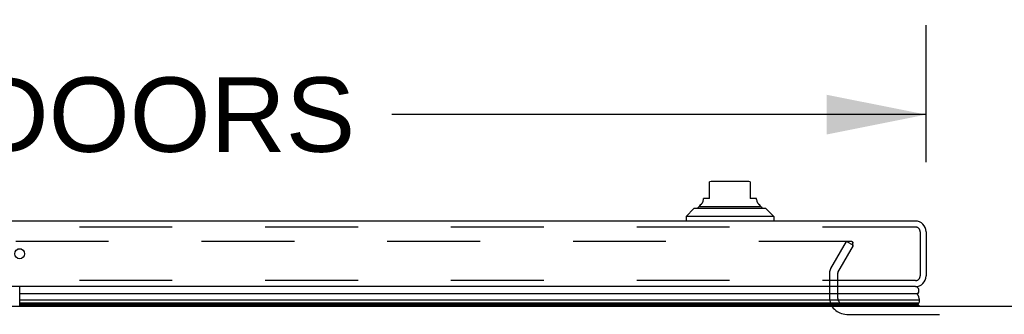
# Model space of a CAD drawing. Header units: inches. Extents: x 0 to 212, y 0 to 138.
# Tile 28 of 256: x 55.02 to 67.41, y 24.66 to 28.37. Entities that reach past the tile are written whole.
import ezdxf

# ---------------------------------------------------------------- set-up
doc = ezdxf.new("R2010")
doc.units = ezdxf.units.IN
doc.header["$LTSCALE"] = 11.6875
doc.header["$MEASUREMENT"] = 0
doc.linetypes.add('HIDDEN', pattern=[0.2, 0.1, -0.1])
doc.layers.get('0').update_dxf_attribs({"linetype": 'CONTINUOUS'})
for name, color, linetype in [('DEFAULT_2', 8, 'HIDDEN'), ('DIMENSIONS', 7, 'CONTINUOUS'), ('LEFTHAND_DOOR_ASSEMBLY', 7, 'CONTINUOUS')]:
    doc.layers.add(name, color=color, linetype=linetype)
doc.styles.get("Standard").update_dxf_attribs({"font": 'arial.ttf'})
doc.dimstyles.new('DIMSTYLE_1', dxfattribs={"dimtxt": 0.9375, "dimasz": 1.25, "dimexe": 0.09, "dimexo": 0.07, "dimgap": 0.0375, "dimtad": 0, "dimtih": 1, "dimtoh": 1, "dimzin": 4, "dimdsep": 46, "dimtxsty": 'Standard', "dimblk": '_FILLED', "dimblk1": '_FILLED', "dimblk2": '_FILLED', "dimcen": 0.09, "dimadec": 3, "dimazin": 1, "dimtfac": 1, "dimtdec": 3, "dimtofl": 0, "dimtmove": 0, "dimatfit": 3, "dimldrblk": '_FILLED', "dimfxl": 0, "dimtolj": 1, "dimtzin": 4, "dimarcsym": 0})

# ---------------------------------------------------------------- blocks, each defined once
blk = doc.blocks.new('_FILLED')
at = {"color": 0, "linetype": 'ByBlock'}
blk.add_solid([(0, 0), (-1, 0.2), (-1, -0.2)], dxfattribs=at)
blk = doc.blocks.new('*D9')
at = {"layer": 'DIMENSIONS', "color": 2, "linetype": 'Continuous'}
for p, q in [((43.615, 26.571), (43.615, 28.296)), ((66.428, 26.571), (66.428, 28.296)), ((43.615, 27.171), (50.336, 27.171)), ((66.428, 27.171), (59.707, 27.171))]:
    blk.add_line(p, q, dxfattribs=at)
at = {"layer": 'DIMENSIONS', "color": 2, "linetype": 'Continuous', "xscale": 1.25, "yscale": 1.25, "zscale": 1.25, "rotation": 180}
blk.add_blockref('_FILLED', (43.615, 27.171), dxfattribs=at)
at = {"layer": 'DIMENSIONS', "color": 2, "linetype": 'Continuous', "xscale": 1.25, "yscale": 1.25, "zscale": 1.25}
blk.add_blockref('_FILLED', (66.428, 27.171), dxfattribs=at)
at = {"layer": 'DIMENSIONS', "color": 2, "linetype": 'Continuous', "insert": (55.022, 27.64), "char_height": 0.9375, "width": 8.43401, "attachment_point": 2, "line_spacing_factor": 0.9}
blk.add_mtext('22.81 DOORS', dxfattribs=at)

msp = doc.modelspace()

# ---------------------------------------------------------------- linework, layer by layer
at = {"color": 7, "linetype": 'Continuous'}
msp.add_line((44.71, 24.761), (89.21, 24.761), dxfattribs=at)
at = {"layer": 'DEFAULT_2', "color": 8, "linetype": 'HIDDEN'}
for p, q in [((65.491, 25.574), (44.527, 25.574)), ((65.228, 25.234), (65.424, 25.574)), ((65.318, 25.182), (65.514, 25.522)), ((65.514, 25.522), (65.424, 25.574)), ((65.506, 25.509), (65.506, 25.561)), ((65.21, 25.166), (65.21, 24.876)), ((65.314, 25.166), (65.314, 24.876)), ((65.429, 24.657), (68.491, 24.657))]:
    msp.add_line(p, q, dxfattribs=at)
for points in [[(65.491, 25.574), (65.492, 25.574), (65.494, 25.574), (65.495, 25.573), (65.497, 25.573), (65.499, 25.572), (65.5, 25.571), (65.501, 25.57), (65.502, 25.569), (65.503, 25.568), (65.504, 25.566), (65.505, 25.565), (65.505, 25.564), (65.505, 25.562), (65.506, 25.561)], [(65.506, 25.561), (65.506, 25.561), (65.505, 25.559), (65.505, 25.558), (65.505, 25.556), (65.504, 25.555)]]:
    msp.add_lwpolyline(points, dxfattribs=at)
for centre, radius, start, end in [((65.347, 25.166), 0.137, 150, 180), ((65.347, 25.166), 0.033, 150, 180), ((65.429, 24.876), 0.219, 180, 270), ((65.429, 24.876), 0.115, 180, 270)]:
    msp.add_arc(centre, radius, start, end, dxfattribs=at)
at = {"layer": 'LEFTHAND_DOOR_ASSEMBLY', "color": 7, "linetype": 'Continuous'}
for p, q in [((63.704, 26.115), (63.704, 26.325)), ((64.176, 26.331), (63.743, 26.331)), ((64.215, 26.325), (64.215, 26.115)), ((63.625, 26.102), (63.625, 26.115)), ((63.704, 26.115), (63.625, 26.115)), ((64.294, 26.115), (64.215, 26.115)), ((64.294, 26.102), (64.294, 26.115)), ((63.507, 25.989), (63.408, 25.89)), ((64.412, 25.989), (63.507, 25.989)), ((63.576, 26.016), (64.343, 26.016)), ((64.412, 25.989), (64.511, 25.89)), ((63.408, 25.89), (63.408, 25.831)), ((64.511, 25.89), (63.408, 25.89)), ((64.511, 25.89), (64.511, 25.831)), ((55.046, 25.476), (54.997, 25.476)), ((55.024, 24.761), (55.024, 25.006)), ((66.315, 24.914), (55.024, 24.914)), ((55.024, 24.839), (66.343, 24.839)), ((66.334, 24.796), (55.024, 24.796)), ((66.327, 24.782), (55.024, 24.782)), ((66.325, 24.773), (55.024, 24.773)), ((66.346, 24.761), (66.325, 24.773))]:
    msp.add_line(p, q, dxfattribs=at)
at = {"layer": 'LEFTHAND_DOOR_ASSEMBLY', "color": 3, "linetype": 'Continuous'}
for p, q in [((66.293, 25.831), (43.75, 25.831)), ((66.428, 25.696), (66.428, 25.141)), ((66.293, 25.006), (43.75, 25.006))]:
    msp.add_line(p, q, dxfattribs=at)
at = {"layer": 'LEFTHAND_DOOR_ASSEMBLY', "color": 8, "linetype": 'HIDDEN'}
for p, q in [((66.293, 25.756), (43.75, 25.756)), ((66.353, 25.696), (66.353, 25.141)), ((66.293, 25.081), (43.75, 25.081))]:
    msp.add_line(p, q, dxfattribs=at)
at = {"layer": 'LEFTHAND_DOOR_ASSEMBLY', "color": 7, "linetype": 'Continuous'}
for points in [[(66.343, 24.839), (66.343, 24.847), (66.342, 24.855), (66.34, 24.862), (66.338, 24.87), (66.336, 24.878), (66.333, 24.885), (66.329, 24.893), (66.325, 24.9), (66.32, 24.907), (66.315, 24.914)], [(66.327, 24.782), (66.329, 24.785), (66.331, 24.789), (66.333, 24.792), (66.334, 24.796)]]:
    msp.add_lwpolyline(points, dxfattribs=at)
at = {"layer": 'LEFTHAND_DOOR_ASSEMBLY', "color": 3, "linetype": 'Continuous'}
msp.add_circle((55.022, 25.419), 0.0625, dxfattribs=at)
at = {"layer": 'LEFTHAND_DOOR_ASSEMBLY', "color": 7, "linetype": 'Continuous'}
for centre, radius, start, end in [((63.743, 26.213), 0.118, 90, 109.4785), ((64.176, 26.213), 0.118, 70.5253, 90), ((63.595, 26.016), 0.0197, 120, 180.1146), ((63.546, 26.102), 0.0787, 300, 360), ((64.373, 26.102), 0.0787, 180, 240), ((64.324, 26.016), 0.0197, 359.8854, 60), ((63.595, 25.967), 0.0492, 90, 153.8851), ((64.324, 25.967), 0.0492, 26.1149, 90), ((66.288, 24.956), 0.05, 302.6718, 84.7383), ((66.298, 24.785), 0.03, 336.2022, 353.588), ((66.287, 24.828), 0.0569, 325.4331, 11.2885)]:
    msp.add_arc(centre, radius, start, end, dxfattribs=at)
at = {"layer": 'LEFTHAND_DOOR_ASSEMBLY', "color": 3, "linetype": 'Continuous'}
for centre, start, end in [((66.293, 25.696), 0, 90), ((66.293, 25.141), 270, 360)]:
    msp.add_arc(centre, 0.135, start, end, dxfattribs=at)
at = {"layer": 'LEFTHAND_DOOR_ASSEMBLY', "color": 8, "linetype": 'HIDDEN'}
for centre, start, end in [((66.293, 25.696), 0, 90), ((66.293, 25.141), 270, 360)]:
    msp.add_arc(centre, 0.06, start, end, dxfattribs=at)
at = {"layer": 'LEFTHAND_DOOR_ASSEMBLY', "color": 7, "linetype": 'Continuous'}
for start_param, end_param in [(-3.140119, -2.674506), (2.795492, 2.881148)]:
    msp.add_ellipse((66.078, 24.839), major_axis=(-0.265, 0), ratio=0.632157, start_param=start_param, end_param=end_param, dxfattribs=at)

# ---------------------------------------------------------------- dimensions: what is measured, and where the dimension line sits
at = {"layer": 'DIMENSIONS', "color": 2, "linetype": 'Continuous'}
dim = msp.add_linear_dim(base=(43.615, 27.171), p1=(66.428, 28.366), p2=(43.615, 28.366), angle=180, text='<> DOORS', dimstyle='DIMSTYLE_1', dxfattribs=at)
dim.commit()
dim.dimension.update_dxf_attribs({"geometry": '*D9', "text_midpoint": (55.022, 27.171), "dimtype": 160})

doc.saveas('drawing.dxf')
